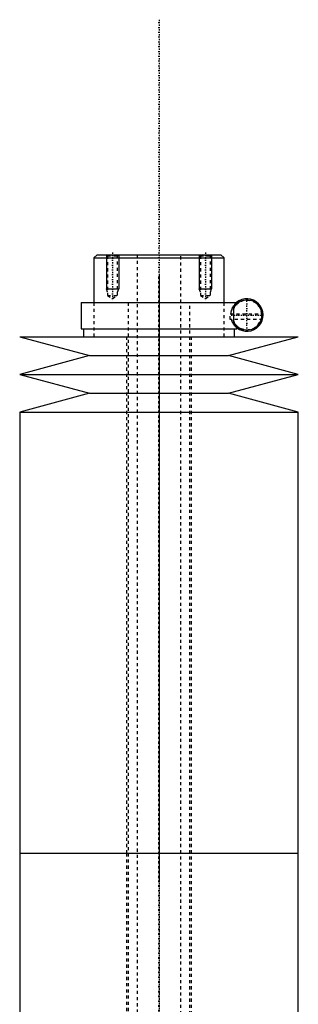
# Model space of a CAD drawing. Extents: x -90 to 90, y -146 to 645.
# Tile 14 of 14: x -45 to 45, y 327 to 645. Entities that reach past the tile are written whole.
import ezdxf

# ---------------------------------------------------------------- set-up
doc = ezdxf.new("R2010")
doc.units = 0
doc.linetypes.add('CENTER', pattern=[1.5, 0.45, -0.5, 0.05, -0.5])
doc.linetypes.add('DASHED', pattern=[2, 1, -1])
for name, color, linetype in [('AM_0', 7, 'CONTINUOUS'), ('AM_10', 7, 'CONTINUOUS'), ('AM_3', 7, 'DASHED'), ('AM_7', 7, 'CENTER')]:
    doc.layers.add(name, color=color, linetype=linetype)

msp = doc.modelspace()

# ---------------------------------------------------------------- linework, layer by layer
at = {"layer": 'AM_0', "color": 7, "linetype": 'CONTINUOUS'}
for p, q in [((-20, 569), (-21, 568)), ((-21, 568), (-21, 553.5)), ((-21, 568), (21, 568)), ((-20, 569), (20, 569)), ((21, 568), (20, 569)), ((21, 553.5), (21, 568)), ((-25.15, 553.5), (-25.15, 545)), ((-25.15, 553.5), (25.15, 553.5)), ((24.16, 547.15), (24.16, 551.85)), ((25.15, 553.1), (25.15, 553.5)), ((-25.15, 545), (25.15, 545)), ((-24.35, 545), (-24.35, 542.5)), ((24.35, 542.5), (24.35, 545)), ((25.15, 545), (25.15, 545.9)), ((-45, 542.5), (-22.5, 536.4)), ((-45, 542.5), (45, 542.5)), ((22.5, 536.4), (45, 542.5)), ((-22.5, 536.4), (-45, 530.3)), ((-22.5, 536.4), (22.5, 536.4)), ((45, 530.3), (22.5, 536.4)), ((-45, 530.3), (-22.5, 524.2)), ((-45, 530.3), (45, 530.3)), ((22.5, 524.2), (45, 530.3)), ((-22.5, 524.2), (-45, 518.1)), ((-22.5, 524.2), (22.5, 524.2)), ((45, 518.1), (22.5, 524.2)), ((-45, 518.1), (-45, 375.5)), ((-45, 518.1), (45, 518.1)), ((45, 375.5), (45, 518.1)), ((-45, 375.5), (-45, 232.9)), ((-45, 375.5), (45, 375.5)), ((-45, 375.5), (0, 375.5)), ((45, 232.9), (45, 375.5))]:
    msp.add_line(p, q, dxfattribs=at)
for radius, start, end in [(4.85, 208.9541, 151.0459), (5.25, 231.7534, 130.3676)]:
    msp.add_arc((28.4, 549.5), radius, start, end, dxfattribs=at)
at = {"layer": 'AM_10', "color": 7, "linetype": 'CONTINUOUS'}
for p, q in [((-17, 569), (-17, 558)), ((-13, 569), (-13, 558)), ((13, 569), (13, 558)), ((17, 569), (17, 558)), ((-16.62, 556.9), (-17, 558)), ((-17, 558), (-13, 558)), ((-13.38, 556.9), (-13, 558)), ((13.38, 556.9), (13, 558)), ((13, 558), (17, 558)), ((16.62, 556.9), (17, 558))]:
    msp.add_line(p, q, dxfattribs=at)
at = {"layer": 'AM_3', "color": 6, "linetype": 'DASHED'}
for p, q in [((-17, 569), (-16.62, 568.62)), ((-16.62, 568.62), (-16.62, 555.8)), ((-16.62, 568.62), (-13.38, 568.62)), ((-13.38, 568.62), (-13, 569)), ((-13.38, 555.8), (-13.38, 568.62)), ((-7, 569), (-7, -110.5)), ((7, -110.5), (7, 569)), ((13, 569), (13.38, 568.62)), ((13.38, 568.62), (13.38, 555.8)), ((13.38, 568.62), (16.62, 568.62)), ((16.62, 568.62), (17, 569)), ((16.62, 555.8), (16.62, 568.62)), ((-16.62, 555.8), (-15, 554.86)), ((-16.62, 555.8), (-13.38, 555.8)), ((-15, 554.86), (-13.38, 555.8)), ((13.38, 555.8), (15, 554.86)), ((13.38, 555.8), (16.62, 555.8)), ((15, 554.86), (16.62, 555.8)), ((-21, 553.5), (-21, 542.5)), ((-10, 553.5), (-10, -70.5)), ((10, -70.5), (10, 553.5)), ((21, 542.5), (21, 553.5)), ((24.16, 551.85), (24.16, 552.59)), ((23, 549.9), (33.63, 549.9)), ((23, 548.1), (23, 549.9)), ((23.29, 548.1), (23, 548.1)), ((23.29, 548.1), (23.29, 548.31)), ((33.46, 548.1), (23.34, 548.1)), ((24.16, 546.41), (24.16, 547.15)), ((-10.5, 542.5), (-10.5, 375.5)), ((10.5, 375.5), (10.5, 542.5)), ((-10.5, 375.5), (-10.5, 197.5)), ((10.5, 197.5), (10.5, 375.5))]:
    msp.add_line(p, q, dxfattribs=at)
for points in [[(24.16, 552.59, 0), (24.13, 552.55, 0), (24.06, 552.46, 0), (24, 552.36, 0), (23.97, 552.31, 0), (23.93, 552.26, 0), (23.87, 552.15, 0), (23.8, 552.04, 0), (23.74, 551.91, 0), (23.67, 551.79, 0), (23.61, 551.65, 0), (23.58, 551.58, 0), (23.55, 551.51, 0), (23.49, 551.36, 0), (23.43, 551.2, 0), (23.38, 551.03, 0), (23.35, 550.93, 0), (23.34, 550.9, 0), (23.33, 550.87, 0), (23.33, 550.85, 0), (23.32, 550.84, 0), (23.32, 550.81, 0), (23.31, 550.77, 0), (23.3, 550.74, 0), (23.29, 550.71, 0), (23.28, 550.68, 0), (23.28, 550.66, 0), (23.28, 550.64, 0), (23.27, 550.61, 0), (23.26, 550.57, 0), (23.26, 550.56, 0), (23.25, 550.54, 0), (23.25, 550.51, 0), (23.24, 550.47, 0), (23.24, 550.45, 0), (23.23, 550.43, 0), (23.23, 550.4, 0), (23.22, 550.36, 0), (23.22, 550.33, 0), (23.21, 550.29, 0), (23.2, 550.25, 0), (23.2, 550.24, 0), (23.2, 550.22, 0), (23.19, 550.18, 0), (23.19, 550.14, 0), (23.19, 550.11, 0), (23.18, 550.07, 0), (23.18, 550.03, 0), (23.18, 550.01, 0), (23.17, 549.99, 0), (23.17, 549.96, 0), (23.17, 549.92, 0), (23.17, 549.9, 0)], [(25.15, 553.1, 0), (25.15, 553.1, 0), (25.14, 553.09, 0), (25.13, 553.08, 0), (25.12, 553.07, 0), (25.11, 553.06, 0), (25.09, 553.04, 0), (25.05, 553.01, 0), (25.01, 552.97, 0), (24.97, 552.93, 0), (24.91, 552.87, 0), (24.89, 552.84, 0), (24.86, 552.81, 0), (24.79, 552.74, 0), (24.72, 552.66, 0), (24.64, 552.57, 0), (24.56, 552.47, 0), (24.48, 552.35, 0), (24.43, 552.29, 0), (24.39, 552.23, 0), (24.3, 552.09, 0), (24.2, 551.93, 0), (24.16, 551.85, 0)], [(23.29, 548.31, 0), (23.31, 548.23, 0), (23.35, 548.08, 0), (23.39, 547.94, 0), (23.41, 547.87, 0), (23.43, 547.81, 0), (23.47, 547.68, 0), (23.52, 547.56, 0), (23.57, 547.44, 0), (23.62, 547.33, 0), (23.67, 547.22, 0), (23.69, 547.17, 0), (23.72, 547.12, 0), (23.77, 547.02, 0), (23.82, 546.93, 0), (23.88, 546.84, 0), (23.93, 546.75, 0), (23.98, 546.67, 0), (24.01, 546.63, 0), (24.03, 546.59, 0), (24.08, 546.51, 0), (24.13, 546.44, 0), (24.16, 546.41, 0)], [(24.16, 547.15, 0), (24.2, 547.07, 0), (24.3, 546.91, 0), (24.39, 546.77, 0), (24.43, 546.71, 0), (24.48, 546.65, 0), (24.56, 546.53, 0), (24.64, 546.43, 0), (24.72, 546.34, 0), (24.79, 546.26, 0), (24.86, 546.19, 0), (24.89, 546.16, 0), (24.91, 546.13, 0), (24.97, 546.07, 0), (25.01, 546.03, 0), (25.05, 545.99, 0), (25.09, 545.96, 0), (25.11, 545.94, 0), (25.12, 545.93, 0), (25.13, 545.92, 0), (25.14, 545.91, 0), (25.15, 545.9, 0), (25.15, 545.9, 0)]]:
    msp.add_polyline3d(points, dxfattribs=at)
for radius, start, end in [(4.75, 4.8306, 175.1694), (5.25, 130.3676, 143.9341), (4.75, 197.1418, 342.8582), (5.25, 216.0659, 231.7534)]:
    msp.add_arc((28.4, 549.5), radius, start, end, dxfattribs=at)
at = {"layer": 'AM_7', "color": 4, "linetype": 'CENTER'}
for p, q in [((0, 644.98), (0, -146.47)), ((-15, 569.71), (-15, 554.16)), ((15, 569.71), (15, 554.16)), ((0, 562.4), (0, 366.6)), ((28.4, 544.41), (28.4, 554.59)), ((23.31, 549.5), (33.49, 549.5)), ((0, 384.4), (0, 188.6))]:
    msp.add_line(p, q, dxfattribs=at)

doc.saveas('drawing.dxf')
